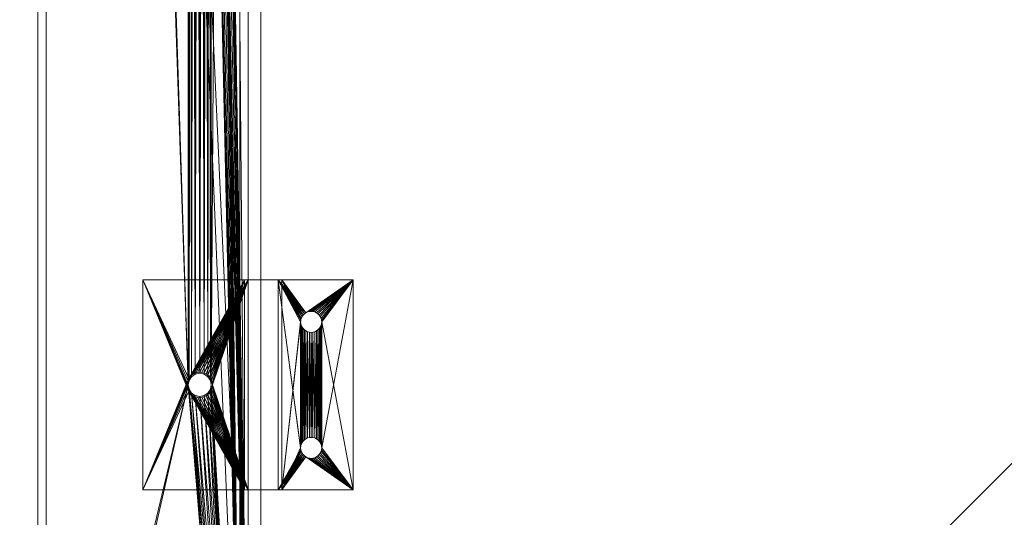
# Model space of a CAD drawing. Header units: millimetres. Extents: x -2623 to 24971, y -2173 to 12621.
# Tile 83 of 256: x -4 to 230, y 118 to 237. Entities that reach past the tile are written whole.
import ezdxf

# ---------------------------------------------------------------- set-up
doc = ezdxf.new("R2010")
doc.units = ezdxf.units.MM
for name, color, linetype, lineweight in [('Beam Dimensions', 4, 'Continuous', 5), ('Beam Dimensions @ 1536', 4, 'Continuous', 5), ('Beam Dimensions @ 768', 4, 'Continuous', 5), ('Top Dimensions', 4, 'Continuous', 5), ('Top Dimensions @ 1536', 4, 'Continuous', 5), ('Top Dimensions @ 768', 4, 'Continuous', 5), ('Track Leg Frames', 6, 'Continuous', 5), ('Track Spacer Bracket', 6, 'Continuous', 5), ('Workstation - Top', 4, 'Continuous', 5)]:
    doc.layers.add(name, color=color, linetype=linetype, lineweight=lineweight)
doc.styles.add('Arial-1.500', font='txt', dxfattribs={"height": 1.5})
doc.dimstyles.new('Dim-Style 1', dxfattribs={"dimtxt": 0.18, "dimasz": 1, "dimexe": 0.5, "dimexo": 0, "dimgap": 1, "dimtad": 1, "dimdec": 0, "dimzin": 0, "dimdsep": 46, "dimtxsty": 'Arial-1.500', "dimblk": 'OBLIQUE', "dimcen": 0.09, "dimclrd": 4, "dimclre": 4, "dimclrt": 4, "dimadec": 0, "dimazin": 0, "dimtfac": 1, "dimtdec": 4, "dimtmove": 0, "dimatfit": 1, "dimfxl": 1, "dimfxlon": 1, "dimtolj": 1, "dimtzin": 0, "dimlwd": 5, "dimlwe": 5, "dimarcsym": 0})
doc.dimstyles.new('Dim-Style 5', dxfattribs={"dimtxt": 0.18, "dimasz": 1, "dimexe": 0.5, "dimexo": 0, "dimgap": 1, "dimtad": 1, "dimdec": 0, "dimzin": 0, "dimdsep": 46, "dimtxsty": 'Arial-1.500', "dimblk": 'OBLIQUE', "dimcen": 0.09, "dimclrd": 4, "dimclre": 4, "dimclrt": 4, "dimadec": 0, "dimazin": 0, "dimtfac": 1, "dimtdec": 4, "dimtmove": 0, "dimatfit": 1, "dimfxl": 1, "dimfxlon": 1, "dimtolj": 1, "dimtzin": 0, "dimlwd": 5, "dimlwe": 5, "dimarcsym": 0})

# ---------------------------------------------------------------- blocks, each defined once
blk = doc.blocks.new('_Oblique')
at = {"color": 0, "linetype": 'ByBlock', "lineweight": -2}
blk.add_line((-0.5, -0.5), (0.5, 0.5), dxfattribs=at)
blk = doc.blocks.new('*D6')
at = {"layer": 'Beam Dimensions', "color": 4, "linetype": 'Continuous', "lineweight": 5}
for p, q in [((53, 587.5), (53, -293.76)), ((1447, 587.5), (1447, -293.76)), ((53, 474.24), (-1483, 474.24)), ((53, 474.24), (1447, 474.24)), ((1447, 474.24), (24970.84, 474.24))]:
    blk.add_line(p, q, dxfattribs=at)
at = {"layer": 'Defpoints', "color": 0}
for p in [(53, 587.5), (1447, 587.5), (1447, 474.24)]:
    blk.add_point(p, dxfattribs=at)
at = {"layer": 'Beam Dimensions', "color": 4, "lineweight": 5, "xscale": 1536, "yscale": 1536, "zscale": 1536}
blk.add_blockref('_Oblique', (53, 474.24), dxfattribs=at)
at = {"layer": 'Beam Dimensions', "color": 4, "lineweight": 5, "xscale": 1536, "yscale": 1536, "zscale": 1536, "rotation": 180}
blk.add_blockref('_Oblique', (1447, 474.24), dxfattribs=at)
at = {"layer": 'Beam Dimensions', "color": 4, "insert": (15512.92, 3186.43), "char_height": 2304, "attachment_point": 5, "style": 'Arial-1.500'}
blk.add_mtext('\\A1;Beam -  1394', dxfattribs=at)
blk = doc.blocks.new('*D11')
at = {"layer": 'Beam Dimensions', "color": 4, "linetype": 'Continuous', "lineweight": 5}
for p, q in [((53, 587.5), (53, 90.24)), ((1447, 587.5), (1447, 90.24)), ((53, 474.24), (-715, 474.24)), ((53, 474.24), (1447, 474.24)), ((1447, 474.24), (13208.92, 474.24))]:
    blk.add_line(p, q, dxfattribs=at)
at = {"layer": 'Defpoints', "color": 0}
for p in [(53, 587.5), (1447, 587.5), (1447, 474.24)]:
    blk.add_point(p, dxfattribs=at)
at = {"layer": 'Beam Dimensions', "color": 4, "lineweight": 5, "xscale": 768, "yscale": 768, "zscale": 768}
blk.add_blockref('_Oblique', (53, 474.24), dxfattribs=at)
at = {"layer": 'Beam Dimensions', "color": 4, "lineweight": 5, "xscale": 768, "yscale": 768, "zscale": 768, "rotation": 180}
blk.add_blockref('_Oblique', (1447, 474.24), dxfattribs=at)
at = {"layer": 'Beam Dimensions', "color": 4, "insert": (8479.96, 1830.34), "char_height": 1152, "attachment_point": 5, "style": 'Arial-1.500'}
blk.add_mtext('\\A1;Beam -  1394', dxfattribs=at)
blk = doc.blocks.new('*D138')
at = {"layer": 'Defpoints', "color": 0}
for p in [(0, 0), (1500, 0), (1500, -100.33)]:
    blk.add_point(p, dxfattribs=at)
at = {"layer": 'Top Dimensions', "color": 4, "linetype": 'Continuous', "lineweight": 5}
for p, q in [((0, 0), (0, -868.33)), ((1500, 0), (1500, -868.33)), ((0, -100.33), (-1536, -100.33)), ((0, -100.33), (1500, -100.33)), ((1500, -100.33), (12755.04, -100.33))]:
    blk.add_line(p, q, dxfattribs=at)
at = {"layer": 'Top Dimensions', "color": 4, "lineweight": 5, "xscale": 1536, "yscale": 1536, "zscale": 1536}
blk.add_blockref('_Oblique', (0, -100.33), dxfattribs=at)
at = {"layer": 'Top Dimensions', "color": 4, "lineweight": 5, "xscale": 1536, "yscale": 1536, "zscale": 1536, "rotation": 180}
blk.add_blockref('_Oblique', (1500, -100.33), dxfattribs=at)
at = {"layer": 'Top Dimensions', "color": 4, "insert": (9431.52, 2611.86), "char_height": 2304, "attachment_point": 5, "style": 'Arial-1.500'}
blk.add_mtext('\\A1;1500', dxfattribs=at)
blk = doc.blocks.new('*D143')
at = {"layer": 'Defpoints', "color": 0}
for p in [(0, 0), (1500, 0), (1500, -100.33)]:
    blk.add_point(p, dxfattribs=at)
at = {"layer": 'Top Dimensions', "color": 4, "linetype": 'Continuous', "lineweight": 5}
for p, q in [((0, 0), (0, -484.33)), ((1500, 0), (1500, -484.33)), ((0, -100.33), (-768, -100.33)), ((0, -100.33), (1500, -100.33)), ((1500, -100.33), (7127.52, -100.33))]:
    blk.add_line(p, q, dxfattribs=at)
at = {"layer": 'Top Dimensions', "color": 4, "lineweight": 5, "xscale": 768, "yscale": 768, "zscale": 768}
blk.add_blockref('_Oblique', (0, -100.33), dxfattribs=at)
at = {"layer": 'Top Dimensions', "color": 4, "lineweight": 5, "xscale": 768, "yscale": 768, "zscale": 768, "rotation": 180}
blk.add_blockref('_Oblique', (1500, -100.33), dxfattribs=at)
at = {"layer": 'Top Dimensions', "color": 4, "insert": (5465.76, 1255.77), "char_height": 1152, "attachment_point": 5, "style": 'Arial-1.500'}
blk.add_mtext('\\A1;1500', dxfattribs=at)
blk = doc.blocks.new('*U167')
at = {"layer": 'Beam Dimensions @ 1536'}
dim = blk.add_linear_dim(base=(1447, 474.24), p1=(53, 587.5), p2=(1447, 587.5), text='Beam -  <>', dimstyle='Dim-Style 1', override={"dimscale": 1536}, dxfattribs=at)
dim.commit()
dim.dimension.update_dxf_attribs({"geometry": '*D6', "text_midpoint": (15512.92, 3186.43)})
at = {"layer": 'Beam Dimensions @ 768'}
dim = blk.add_linear_dim(base=(1447, 474.24), p1=(53, 587.5), p2=(1447, 587.5), text='Beam -  <>', dimstyle='Dim-Style 1', override={"dimscale": 768}, dxfattribs=at)
dim.commit()
dim.dimension.update_dxf_attribs({"geometry": '*D11', "text_midpoint": (8479.96, 1830.34)})
blk = doc.blocks.new('*U171')
at = {"layer": 'Top Dimensions @ 1536'}
dim = blk.add_linear_dim(base=(1500, -100.33), p1=(0, 0), p2=(1500, 0), dimstyle='Dim-Style 5', override={"dimscale": 1536}, dxfattribs=at)
dim.commit()
dim.dimension.update_dxf_attribs({"geometry": '*D138', "text_midpoint": (9431.52, 2611.86)})
at = {"layer": 'Top Dimensions @ 768'}
dim = blk.add_linear_dim(base=(1500, -100.33), p1=(0, 0), p2=(1500, 0), dimstyle='Dim-Style 5', override={"dimscale": 768}, dxfattribs=at)
dim.commit()
dim.dimension.update_dxf_attribs({"geometry": '*D143', "text_midpoint": (5465.76, 1255.77)})

msp = doc.modelspace()

# ---------------------------------------------------------------- block references
at = {"layer": 'Beam Dimensions'}
msp.add_blockref('*U167', (0, 0), dxfattribs=at)
at = {"layer": 'Top Dimensions'}
msp.add_blockref('*U171', (0, 0), dxfattribs=at)

# ---------------------------------------------------------------- meshes
at = {"layer": 'Track Leg Frames'}
mesh = msp.add_polyface(dxfattribs=at)
corners = [(48, 2, 683.5), (41.25, 150, 683.5), (48, 1198, 683.5), (35.75, 1050, 683.5), (35.75, 600, 683.5), (35.75, 150, 683.5), (2, 1198, 683.5), (2, 2, 683.5), (35.96, 151.05, 683.5), (35.96, 598.95, 683.5), (36.56, 598.06, 683.5), (36.56, 151.94, 683.5), (37.45, 597.46, 683.5), (37.45, 152.54, 683.5), (38.5, 597.25, 683.5), (38.5, 152.75, 683.5), (39.55, 597.46, 683.5), (39.55, 152.54, 683.5), (40.44, 598.06, 683.5), (40.44, 151.94, 683.5), (41.04, 598.95, 683.5), (41.04, 151.05, 683.5), (41.25, 600, 683.5), (50, 0, 685.5), (41.25, 1050, 685.5), (41.25, 600, 685.5), (41.25, 150, 685.5), (41.04, 598.95, 685.5), (41.04, 151.05, 685.5), (40.44, 598.06, 685.5), (40.44, 151.94, 685.5), (39.55, 597.46, 685.5), (39.55, 152.54, 685.5), (38.5, 597.25, 685.5), (38.5, 152.75, 685.5), (37.45, 597.46, 685.5), (37.45, 152.54, 685.5), (36.56, 598.06, 685.5), (36.56, 151.94, 685.5), (35.96, 598.95, 685.5), (35.96, 151.05, 685.5), (35.75, 600, 685.5), (35.75, 150, 685.5), (35.75, 1050, 685.5), (0, 0, 685.5), (0, 1200, 685.5), (48, 48, 637.5), (48, 1152, 637.5), (41.25, 600, 637.5), (41.04, 598.95, 637.5), (40.44, 598.06, 637.5), (39.55, 597.46, 637.5), (38.5, 597.25, 637.5), (37.45, 597.46, 637.5), (36.56, 598.06, 637.5), (35.96, 598.95, 637.5), (35.75, 600, 637.5), (2, 1152, 637.5), (2, 48, 637.5), (50, 50, 635.5), (0, 50, 635.5), (0, 1150, 635.5), (35.75, 600, 635.5), (35.96, 598.95, 635.5), (36.56, 598.06, 635.5), (37.45, 597.46, 635.5), (38.5, 597.25, 635.5), (39.55, 597.46, 635.5), (40.44, 598.06, 635.5), (41.04, 598.95, 635.5), (41.25, 600, 635.5), (50, 1200, 685.5)]
mesh.append_faces([[corners[k] for k in face] for face in [(62, 56, 55, 63), (4, 41, 39, 9), (63, 55, 54, 64), (9, 39, 37, 10), (64, 54, 53, 65), (10, 37, 35, 12), (65, 53, 52, 66), (12, 35, 33, 14), (66, 52, 51, 67), (14, 33, 31, 16), (67, 51, 50, 68), (16, 31, 29, 18), (68, 50, 49, 69), (18, 29, 27, 20), (69, 49, 48, 70), (20, 27, 25, 22)]])
mesh.append_faces([[corners[k] for k in face] for face in [(46, 57, 58)]], dxfattribs={"vtx0": -1})
mesh.append_faces([[corners[k] for k in face] for face in [(0, 1, 2), (6, 5, 7), (9, 5, 4), (34, 35, 36), (44, 42, 45), (2, 46, 0), (45, 60, 44)]], dxfattribs={"vtx0": -1, "vtx1": -1})
mesh.append_faces([[corners[k] for k in face] for face in [(3, 4, 5), (23, 24, 25), (42, 41, 43)]], dxfattribs={"vtx0": -1, "vtx1": -1, "vtx2": -1})
mesh.append_faces([[corners[k] for k in face] for face in [(8, 9, 10), (11, 10, 12), (13, 12, 14), (15, 14, 16), (17, 16, 18), (19, 18, 20), (21, 20, 22), (26, 25, 27), (28, 27, 29), (30, 29, 31), (32, 31, 33), (34, 33, 35), (36, 35, 37), (38, 37, 39), (40, 39, 41), (46, 48, 49), (46, 49, 50), (46, 50, 51), (46, 51, 52), (46, 52, 53), (46, 53, 54), (46, 54, 55), (46, 55, 56), (59, 62, 63), (59, 63, 64), (59, 64, 65), (59, 65, 66), (59, 66, 67), (59, 67, 68), (59, 68, 69), (59, 69, 70)]], dxfattribs={"vtx0": -1, "vtx2": -1})
mesh.append_faces([[corners[k] for k in face] for face in [(46, 47, 48), (6, 7, 58), (71, 23, 59)]], dxfattribs={"vtx1": -1, "vtx2": -1})
mesh.append_faces([[corners[k] for k in face] for face in [(59, 60, 61)]], dxfattribs={"vtx2": -1})
mesh = msp.add_polyface(dxfattribs=at)
corners = [(48, 1198, 683.5), (41.25, 150, 683.5), (41.25, 600, 683.5), (41.25, 1050, 683.5), (41.04, 601.05, 683.5), (41.04, 1048.95, 683.5), (40.44, 601.94, 683.5), (40.44, 1048.06, 683.5), (39.55, 602.54, 683.5), (39.55, 1047.46, 683.5), (38.5, 602.75, 683.5), (38.5, 1047.25, 683.5), (37.45, 602.54, 683.5), (37.45, 1047.46, 683.5), (36.56, 601.94, 683.5), (36.56, 1048.06, 683.5), (35.96, 601.05, 683.5), (35.96, 1048.95, 683.5), (35.75, 600, 683.5), (35.75, 1050, 683.5), (35.75, 150, 683.5), (2, 1198, 683.5), (50, 1200, 685.5), (41.25, 1050, 685.5), (50, 0, 685.5), (35.75, 150, 685.5), (35.75, 1050, 685.5), (0, 1200, 685.5), (35.96, 1048.95, 685.5), (35.96, 601.05, 685.5), (36.56, 601.94, 685.5), (36.56, 1048.06, 685.5), (37.45, 602.54, 685.5), (37.45, 1047.46, 685.5), (38.5, 602.75, 685.5), (38.5, 1047.25, 685.5), (39.55, 602.54, 685.5), (39.55, 1047.46, 685.5), (40.44, 601.94, 685.5), (40.44, 1048.06, 685.5), (41.04, 601.05, 685.5), (41.04, 1048.95, 685.5), (41.25, 600, 685.5), (35.75, 600, 685.5), (48, 48, 637.5), (35.75, 600, 637.5), (2, 1152, 637.5), (48, 1152, 637.5), (35.96, 601.05, 637.5), (36.56, 601.94, 637.5), (37.45, 602.54, 637.5), (38.5, 602.75, 637.5), (39.55, 602.54, 637.5), (40.44, 601.94, 637.5), (41.04, 601.05, 637.5), (41.25, 600, 637.5), (50, 50, 635.5), (0, 1150, 635.5), (35.75, 600, 635.5), (41.25, 600, 635.5), (50, 1150, 635.5), (41.04, 601.05, 635.5), (40.44, 601.94, 635.5), (39.55, 602.54, 635.5), (38.5, 602.75, 635.5), (37.45, 602.54, 635.5), (36.56, 601.94, 635.5), (35.96, 601.05, 635.5), (2, 48, 637.5), (0, 50, 635.5)]
mesh.append_faces([[corners[k] for k in face] for face in [(59, 55, 54, 61), (2, 42, 40, 4), (61, 54, 53, 62), (4, 40, 38, 6), (62, 53, 52, 63), (6, 38, 36, 8), (63, 52, 51, 64), (8, 36, 34, 10), (64, 51, 50, 65), (10, 34, 32, 12), (65, 50, 49, 66), (12, 32, 30, 14), (66, 49, 48, 67), (14, 30, 29, 16), (67, 48, 45, 58), (16, 29, 43, 18)]])
mesh.append_faces([[corners[k] for k in face] for face in [(9, 10, 11), (11, 12, 13), (22, 23, 24), (35, 36, 37), (29, 26, 43), (56, 59, 60)]], dxfattribs={"vtx0": -1, "vtx1": -1})
mesh.append_faces([[corners[k] for k in face] for face in [(0, 1, 2), (19, 20, 21), (25, 26, 27), (44, 45, 46), (56, 57, 58)]], dxfattribs={"vtx0": -1, "vtx1": -1, "vtx2": -1})
mesh.append_faces([[corners[k] for k in face] for face in [(3, 2, 4), (5, 4, 6), (7, 6, 8), (9, 8, 10), (11, 10, 12), (13, 12, 14), (15, 14, 16), (17, 16, 18), (28, 29, 30), (31, 30, 32), (33, 32, 34), (35, 34, 36), (37, 36, 38), (39, 38, 40), (41, 40, 42), (47, 45, 48), (47, 48, 49), (47, 49, 50), (47, 50, 51), (47, 51, 52), (47, 52, 53), (47, 53, 54), (47, 54, 55), (60, 59, 61), (60, 61, 62), (60, 62, 63), (60, 63, 64), (60, 64, 65), (60, 65, 66), (60, 66, 67), (60, 67, 58), (21, 68, 46), (0, 47, 44), (27, 57, 69), (22, 56, 60)]], dxfattribs={"vtx0": -1, "vtx2": -1})
mesh = msp.add_polyface(dxfattribs=at)
corners = [(40.44, 148.06, 683.5), (41.04, 148.95, 683.5), (48, 2, 683.5), (41.25, 150, 683.5), (35.75, 150, 683.5), (35.96, 598.95, 683.5), (35.96, 151.05, 683.5), (36.56, 598.06, 683.5), (36.56, 151.94, 683.5), (37.45, 597.46, 683.5), (37.45, 152.54, 683.5), (38.5, 597.25, 683.5), (38.5, 152.75, 683.5), (39.55, 597.46, 683.5), (39.55, 152.54, 683.5), (40.44, 598.06, 683.5), (40.44, 151.94, 683.5), (41.04, 598.95, 683.5), (41.04, 151.05, 683.5), (41.25, 600, 683.5), (2, 2, 683.5), (35.96, 148.95, 683.5), (36.56, 148.06, 683.5), (37.45, 147.46, 683.5), (38.5, 147.25, 683.5), (39.55, 147.46, 683.5), (50, 0, 685.5), (41.25, 600, 685.5), (41.25, 150, 685.5), (41.04, 598.95, 685.5), (41.04, 151.05, 685.5), (40.44, 598.06, 685.5), (40.44, 151.94, 685.5), (39.55, 597.46, 685.5), (39.55, 152.54, 685.5), (38.5, 597.25, 685.5), (38.5, 152.75, 685.5), (37.45, 152.54, 685.5), (36.56, 598.06, 685.5), (36.56, 151.94, 685.5), (35.96, 598.95, 685.5), (35.96, 151.05, 685.5), (35.75, 600, 685.5), (35.75, 150, 685.5), (41.04, 148.95, 685.5), (40.44, 148.06, 685.5), (39.55, 147.46, 685.5), (38.5, 147.25, 685.5), (37.45, 147.46, 685.5), (36.56, 148.06, 685.5), (35.96, 148.95, 685.5), (0, 0, 685.5), (48, 48, 637.5), (2, 48, 637.5), (2, 48, 18.5), (48, 48, 18.5), (2, 48, 15.5), (2, 48, 5.5), (48, 48, 5.5), (48, 48, 15.5), (21.46, 29.21, 15.5), (25.96, 30.42, 15.5), (25, 30.5, 15.5), (24.04, 30.42, 15.5), (23.12, 30.17, 15.5), (21.46, 29.21, 18.5), (23.12, 30.17, 18.5), (24.04, 30.42, 18.5), (25, 30.5, 18.5), (25.96, 30.42, 18.5), (50, 50, 635.5), (50, 50, 5.5), (0, 50, 5.5), (0, 50, 635.5)]
mesh.append_faces([[corners[k] for k in face] for face in [(3, 28, 30, 18), (18, 30, 32, 16), (16, 32, 34, 14), (14, 34, 36, 12), (12, 36, 37, 10), (10, 37, 39, 8), (8, 39, 41, 6), (6, 41, 43, 4), (4, 43, 50, 21), (21, 50, 49, 22), (22, 49, 48, 23), (23, 48, 47, 24), (24, 47, 46, 25), (25, 46, 45, 0), (0, 45, 44, 1), (1, 44, 28, 3), (52, 53, 54, 55), (56, 57, 58, 59), (70, 71, 72, 73), (58, 57, 72, 71)]])
mesh.append_faces([[corners[k] for k in face] for face in [(4, 5, 6), (6, 7, 8), (8, 9, 10), (10, 11, 12), (12, 13, 14), (14, 15, 16), (16, 17, 18), (18, 19, 3), (28, 29, 30), (30, 31, 32), (32, 33, 34), (34, 35, 36), (37, 38, 39), (39, 40, 41), (41, 42, 43), (26, 43, 51)]], dxfattribs={"vtx0": -1, "vtx1": -1})
mesh.append_faces([[corners[k] for k in face] for face in [(26, 27, 28)]], dxfattribs={"vtx0": -1, "vtx1": -1, "vtx2": -1})
mesh.append_faces([[corners[k] for k in face] for face in [(2, 1, 3), (2, 4, 21), (2, 21, 22), (2, 22, 23), (2, 23, 24), (2, 24, 25), (2, 25, 0), (26, 28, 44), (26, 44, 45), (26, 45, 46), (26, 46, 47), (26, 47, 48), (26, 48, 49), (26, 49, 50), (26, 50, 43), (59, 61, 62), (59, 62, 63), (59, 63, 64), (55, 66, 67), (55, 67, 68), (55, 68, 69)]], dxfattribs={"vtx0": -1, "vtx2": -1})
mesh.append_faces([[corners[k] for k in face] for face in [(0, 1, 2), (2, 20, 4), (56, 59, 60), (55, 54, 65)]], dxfattribs={"vtx1": -1, "vtx2": -1})
at = {"layer": 'Track Spacer Bracket'}
mesh = msp.add_polyface(dxfattribs=at)
corners = [(25, 175, 687.5), (25, 125, 687.5), (35.68, 148.97, 687.5), (49.18, 125, 687.5), (39.53, 147.18, 687.5), (39.02, 147.05, 687.5), (38.5, 147, 687.5), (37.98, 147.05, 687.5), (37.47, 147.18, 687.5), (37, 147.4, 687.5), (36.57, 147.7, 687.5), (36.2, 148.07, 687.5), (35.9, 148.5, 687.5), (50, 125, 685.5), (25, 125, 685.5), (35.9, 148.5, 685.5), (36.2, 148.07, 685.5), (36.57, 147.7, 685.5), (37, 147.4, 685.5), (37.47, 147.18, 685.5), (37.98, 147.05, 685.5), (38.5, 147, 685.5), (39.02, 147.05, 685.5), (39.53, 147.18, 685.5), (35.68, 151.03, 685.5), (35.55, 150.52, 685.5), (35.5, 150, 685.5), (35.55, 149.48, 685.5), (35.68, 148.97, 685.5), (35.5, 150, 687.5), (35.55, 149.48, 687.5), (40, 147.4, 687.5), (40, 147.4, 685.5), (40.43, 147.7, 687.5), (40.43, 147.7, 685.5), (40.8, 148.07, 687.5), (40.8, 148.07, 685.5), (41.1, 148.5, 687.5), (41.1, 148.5, 685.5), (41.32, 148.97, 687.5), (41.32, 148.97, 685.5), (41.45, 149.48, 687.5), (41.45, 149.48, 685.5), (41.5, 150, 687.5), (41.5, 150, 685.5)]
mesh.append_faces([[corners[k] for k in face] for face in [(26, 29, 30, 27), (27, 30, 2, 28), (28, 2, 12, 15), (15, 12, 11, 16), (16, 11, 10, 17), (17, 10, 9, 18), (18, 9, 8, 19), (19, 8, 7, 20), (20, 7, 6, 21), (21, 6, 5, 22), (22, 5, 4, 23), (23, 4, 31, 32), (32, 31, 33, 34), (34, 33, 35, 36), (36, 35, 37, 38), (38, 37, 39, 40), (40, 39, 41, 42), (42, 41, 43, 44)]])
mesh.append_faces([[corners[k] for k in face] for face in [(13, 1, 14)]], dxfattribs={"vtx0": -1})
mesh.append_faces([[corners[k] for k in face] for face in [(3, 12, 1), (2, 1, 12), (1, 13, 3)]], dxfattribs={"vtx0": -1, "vtx1": -1})
mesh.append_faces([[corners[k] for k in face] for face in [(3, 4, 5), (3, 5, 6), (3, 6, 7), (3, 7, 8), (3, 8, 9), (3, 9, 10), (3, 10, 11), (3, 11, 12), (13, 15, 16), (13, 16, 17), (13, 17, 18), (13, 18, 19), (13, 19, 20), (13, 20, 21), (13, 21, 22), (13, 22, 23), (14, 24, 25), (14, 25, 26), (14, 26, 27), (14, 27, 28), (14, 28, 15)]], dxfattribs={"vtx0": -1, "vtx2": -1})
mesh.append_faces([[corners[k] for k in face] for face in [(0, 1, 2), (13, 14, 15)]], dxfattribs={"vtx1": -1, "vtx2": -1})
mesh = msp.add_polyface(dxfattribs=at)
corners = [(49.18, 175, 687.5), (25, 175, 687.5), (35.9, 151.5, 687.5), (36.2, 151.93, 687.5), (36.57, 152.3, 687.5), (37, 152.6, 687.5), (37.47, 152.82, 687.5), (37.98, 152.95, 687.5), (38.5, 153, 687.5), (39.02, 152.95, 687.5), (39.53, 152.82, 687.5), (35.68, 148.97, 687.5), (35.55, 149.48, 687.5), (35.5, 150, 687.5), (35.55, 150.52, 687.5), (35.68, 151.03, 687.5), (25, 125, 685.5), (25, 175, 685.5), (35.68, 151.03, 685.5), (50, 175, 685.5), (39.02, 152.95, 685.5), (38.5, 153, 685.5), (37.98, 152.95, 685.5), (37.47, 152.82, 685.5), (37, 152.6, 685.5), (36.57, 152.3, 685.5), (36.2, 151.93, 685.5), (35.9, 151.5, 685.5), (41.5, 150, 685.5), (41.5, 150, 687.5), (41.45, 150.52, 687.5), (41.45, 150.52, 685.5), (41.32, 151.03, 687.5), (41.32, 151.03, 685.5), (41.1, 151.5, 687.5), (41.1, 151.5, 685.5), (40.8, 151.93, 687.5), (40.8, 151.93, 685.5), (40.43, 152.3, 687.5), (40.43, 152.3, 685.5), (40, 152.6, 687.5), (40, 152.6, 685.5), (39.53, 152.82, 685.5), (35.55, 150.52, 685.5), (35.5, 150, 685.5), (25, 125, 687.5)]
mesh.append_faces([[corners[k] for k in face] for face in [(28, 29, 30, 31), (31, 30, 32, 33), (33, 32, 34, 35), (35, 34, 36, 37), (37, 36, 38, 39), (39, 38, 40, 41), (41, 40, 10, 42), (42, 10, 9, 20), (20, 9, 8, 21), (21, 8, 7, 22), (22, 7, 6, 23), (23, 6, 5, 24), (24, 5, 4, 25), (25, 4, 3, 26), (26, 3, 2, 27), (27, 2, 15, 18), (18, 15, 14, 43), (43, 14, 13, 44), (45, 1, 17, 16)]])
mesh.append_faces([[corners[k] for k in face] for face in [(19, 27, 17), (18, 17, 27)]], dxfattribs={"vtx0": -1, "vtx1": -1})
mesh.append_faces([[corners[k] for k in face] for face in [(0, 2, 3), (0, 3, 4), (0, 4, 5), (0, 5, 6), (0, 6, 7), (0, 7, 8), (0, 8, 9), (0, 9, 10), (1, 11, 12), (1, 12, 13), (1, 13, 14), (1, 14, 15), (1, 15, 2), (19, 20, 21), (19, 21, 22), (19, 22, 23), (19, 23, 24), (19, 24, 25), (19, 25, 26), (19, 26, 27), (19, 1, 0)]], dxfattribs={"vtx0": -1, "vtx2": -1})
mesh.append_faces([[corners[k] for k in face] for face in [(17, 1, 19)]], dxfattribs={"vtx1": -1})
mesh.append_faces([[corners[k] for k in face] for face in [(0, 1, 2), (16, 17, 18)]], dxfattribs={"vtx1": -1, "vtx2": -1})
mesh = msp.add_polyface(dxfattribs=at)
corners = [(57.18, 175, 695), (62.5, 135, 695), (62.5, 165, 695), (62.54, 135.43, 695), (62.54, 164.57, 695), (62.65, 135.86, 695), (62.65, 164.14, 695), (62.83, 136.25, 695), (62.83, 163.75, 695), (62.54, 165.43, 695), (62.65, 165.86, 695), (62.83, 166.25, 695), (63.08, 166.61, 695), (63.39, 166.92, 695), (63.75, 167.17, 695), (62.65, 135.86, 693), (62.54, 164.57, 693), (62.65, 164.14, 693), (62.83, 136.25, 693), (62.83, 163.75, 693), (62.83, 166.25, 693), (62.65, 165.86, 693), (58, 175, 693), (62.54, 165.43, 693), (58, 125, 693), (62.5, 165, 693), (62.5, 135, 693), (63.75, 167.17, 693), (63.39, 166.92, 693), (63.08, 166.61, 693), (49.18, 175, 687.5), (39.53, 152.82, 687.5), (40, 152.6, 687.5), (40.43, 152.3, 687.5), (40.8, 151.93, 687.5), (41.1, 151.5, 687.5), (41.32, 151.03, 687.5), (41.45, 150.52, 687.5), (41.5, 150, 687.5), (50, 175, 685.5), (41.5, 150, 685.5), (41.45, 150.52, 685.5), (41.32, 151.03, 685.5), (41.1, 151.5, 685.5), (40.8, 151.93, 685.5), (40.43, 152.3, 685.5), (40, 152.6, 685.5), (39.53, 152.82, 685.5), (39.02, 152.95, 685.5), (50, 125, 685.5)]
mesh.append_faces([[corners[k] for k in face] for face in [(29, 12, 11, 20), (20, 11, 10, 21), (21, 10, 9, 23), (23, 9, 2, 25), (25, 2, 4, 16), (16, 4, 6, 17), (17, 6, 8, 19), (49, 39, 22, 24)]])
mesh.append_faces([[corners[k] for k in face] for face in [(2, 3, 4), (4, 5, 6), (6, 7, 8), (22, 23, 24), (39, 30, 22)]], dxfattribs={"vtx0": -1, "vtx1": -1})
mesh.append_faces([[corners[k] for k in face] for face in [(0, 1, 2)]], dxfattribs={"vtx0": -1, "vtx1": -1, "vtx2": -1})
mesh.append_faces([[corners[k] for k in face] for face in [(0, 2, 9), (0, 9, 10), (0, 10, 11), (0, 11, 12), (0, 12, 13), (0, 13, 14), (15, 16, 17), (18, 17, 19), (22, 21, 23), (24, 23, 25), (26, 25, 16), (22, 27, 28), (22, 28, 29), (22, 29, 20), (30, 31, 32), (30, 32, 33), (30, 33, 34), (30, 34, 35), (30, 35, 36), (30, 36, 37), (30, 37, 38), (39, 40, 41), (39, 41, 42), (39, 42, 43), (39, 43, 44), (39, 44, 45), (39, 45, 46), (39, 46, 47), (39, 47, 48), (22, 30, 0)]], dxfattribs={"vtx0": -1, "vtx2": -1})
mesh.append_faces([[corners[k] for k in face] for face in [(20, 21, 22)]], dxfattribs={"vtx1": -1, "vtx2": -1})
mesh = msp.add_polyface(dxfattribs=at)
corners = [(62.83, 133.75, 695), (62.65, 134.14, 695), (57.18, 125, 695), (62.54, 134.57, 695), (57.18, 175, 695), (62.5, 135, 695), (62.5, 165, 695), (62.54, 135.43, 695), (62.54, 164.57, 695), (62.65, 135.86, 695), (62.65, 164.14, 695), (62.83, 136.25, 695), (63.75, 132.83, 695), (63.39, 133.08, 695), (63.08, 133.39, 695), (62.54, 135.43, 693), (62.54, 164.57, 693), (62.65, 135.86, 693), (62.65, 164.14, 693), (62.83, 136.25, 693), (58, 125, 693), (62.5, 165, 693), (62.5, 135, 693), (62.54, 134.57, 693), (62.65, 134.14, 693), (62.83, 133.75, 693), (63.08, 133.39, 693), (63.39, 133.08, 693), (63.75, 132.83, 693), (49.18, 175, 687.5), (41.5, 150, 687.5), (49.18, 125, 687.5), (41.45, 149.48, 687.5), (41.32, 148.97, 687.5), (41.1, 148.5, 687.5), (40.8, 148.07, 687.5), (40.43, 147.7, 687.5), (40, 147.4, 687.5), (39.53, 147.18, 687.5), (50, 125, 685.5), (39.53, 147.18, 685.5), (40, 147.4, 685.5), (40.43, 147.7, 685.5), (40.8, 148.07, 685.5), (41.1, 148.5, 685.5), (41.32, 148.97, 685.5), (41.45, 149.48, 685.5), (41.5, 150, 685.5), (50, 175, 685.5)]
mesh.append_faces([[corners[k] for k in face] for face in [(19, 11, 9, 17), (17, 9, 7, 15), (15, 7, 5, 22), (22, 5, 3, 23), (23, 3, 1, 24), (24, 1, 0, 25), (2, 4, 29, 31)]])
mesh.append_faces([[corners[k] for k in face] for face in [(2, 3, 4), (15, 16, 17), (17, 18, 19), (22, 16, 15), (29, 30, 31), (39, 47, 48), (31, 20, 2)]], dxfattribs={"vtx0": -1, "vtx1": -1})
mesh.append_faces([[corners[k] for k in face] for face in [(20, 21, 22)]], dxfattribs={"vtx0": -1, "vtx1": -1, "vtx2": -1})
mesh.append_faces([[corners[k] for k in face] for face in [(2, 1, 3), (4, 3, 5), (6, 5, 7), (8, 7, 9), (10, 9, 11), (2, 12, 13), (2, 13, 14), (2, 14, 0), (20, 22, 23), (20, 23, 24), (20, 24, 25), (20, 25, 26), (20, 26, 27), (20, 27, 28), (31, 30, 32), (31, 32, 33), (31, 33, 34), (31, 34, 35), (31, 35, 36), (31, 36, 37), (31, 37, 38), (39, 40, 41), (39, 41, 42), (39, 42, 43), (39, 43, 44), (39, 44, 45), (39, 45, 46), (39, 46, 47), (31, 39, 20)]], dxfattribs={"vtx0": -1, "vtx2": -1})
mesh.append_faces([[corners[k] for k in face] for face in [(0, 1, 2)]], dxfattribs={"vtx1": -1, "vtx2": -1})
mesh = msp.add_polyface(dxfattribs=at)
corners = [(75, 175, 695), (57.18, 175, 695), (63.75, 167.17, 695), (64.14, 167.35, 695), (64.57, 167.46, 695), (65, 167.5, 695), (65.43, 167.46, 695), (65.86, 167.35, 695), (66.25, 167.17, 695), (66.61, 166.92, 695), (66.92, 166.61, 695), (67.17, 166.25, 695), (67.35, 165.86, 695), (67.46, 165.43, 695), (67.5, 165, 695), (67.46, 165.43, 693), (75, 175, 693), (67.5, 165, 693), (67.35, 165.86, 693), (67.17, 166.25, 693), (66.92, 166.61, 693), (66.61, 166.92, 693), (66.25, 167.17, 693), (65.86, 167.35, 693), (65.43, 167.46, 693), (65, 167.5, 693), (64.57, 167.46, 693), (64.14, 167.35, 693), (63.75, 167.17, 693), (58, 175, 693), (63.39, 166.92, 695), (63.39, 166.92, 693), (63.08, 166.61, 695), (63.08, 166.61, 693), (67.17, 163.75, 693), (67.17, 163.75, 695), (67.35, 164.14, 695), (67.35, 164.14, 693), (67.46, 164.57, 695), (67.46, 164.57, 693)]
mesh.append_faces([[corners[k] for k in face] for face in [(17, 14, 13, 15), (15, 13, 12, 18), (18, 12, 11, 19), (19, 11, 10, 20), (20, 10, 9, 21), (21, 9, 8, 22), (22, 8, 7, 23), (23, 7, 6, 24), (24, 6, 5, 25), (25, 5, 4, 26), (26, 4, 3, 27), (27, 3, 2, 28), (28, 2, 30, 31), (31, 30, 32, 33), (34, 35, 36, 37), (37, 36, 38, 39), (39, 38, 14, 17)]])
mesh.append_faces([[corners[k] for k in face] for face in [(16, 1, 0)]], dxfattribs={"vtx0": -1})
mesh.append_faces([[corners[k] for k in face] for face in [(15, 16, 17), (16, 28, 29), (29, 1, 16)]], dxfattribs={"vtx0": -1, "vtx1": -1})
mesh.append_faces([[corners[k] for k in face] for face in [(0, 2, 3), (0, 3, 4), (0, 4, 5), (0, 5, 6), (0, 6, 7), (0, 7, 8), (0, 8, 9), (0, 9, 10), (0, 10, 11), (0, 11, 12), (0, 12, 13), (0, 13, 14), (16, 15, 18), (16, 18, 19), (16, 19, 20), (16, 20, 21), (16, 21, 22), (16, 22, 23), (16, 23, 24), (16, 24, 25), (16, 25, 26), (16, 26, 27), (16, 27, 28)]], dxfattribs={"vtx0": -1, "vtx2": -1})
mesh.append_faces([[corners[k] for k in face] for face in [(0, 1, 2)]], dxfattribs={"vtx1": -1, "vtx2": -1})
mesh = msp.add_polyface(dxfattribs=at)
corners = [(62.83, 163.75, 695), (62.83, 136.25, 695), (63.08, 136.61, 695), (63.08, 163.39, 695), (63.39, 136.92, 695), (63.39, 163.08, 695), (63.75, 137.17, 695), (63.75, 162.83, 695), (64.14, 137.35, 695), (64.14, 162.65, 695), (64.57, 137.46, 695), (64.57, 162.54, 695), (65, 137.5, 695), (65, 162.5, 695), (65.43, 137.46, 695), (65.43, 162.54, 695), (65.86, 137.35, 695), (65.86, 162.65, 695), (66.25, 137.17, 695), (66.25, 162.83, 695), (66.61, 136.92, 695), (66.61, 163.08, 695), (66.92, 136.61, 695), (66.92, 163.39, 695), (67.17, 136.25, 695), (67.17, 163.75, 695), (67.35, 135.86, 695), (67.35, 164.14, 695), (67.46, 135.43, 695), (67.46, 164.57, 695), (67.5, 135, 695), (67.5, 165, 695), (75, 125, 695), (67.46, 164.57, 693), (67.5, 135, 693), (67.46, 135.43, 693), (67.35, 164.14, 693), (67.35, 135.86, 693), (67.17, 163.75, 693), (67.17, 136.25, 693), (66.92, 163.39, 693), (66.92, 136.61, 693), (66.61, 163.08, 693), (66.61, 136.92, 693), (66.25, 162.83, 693), (66.25, 137.17, 693), (65.86, 162.65, 693), (65.86, 137.35, 693), (65.43, 162.54, 693), (65.43, 137.46, 693), (65, 137.5, 693), (62.83, 136.25, 693), (62.83, 163.75, 693), (63.08, 136.61, 693), (63.08, 163.39, 693), (63.39, 136.92, 693), (63.39, 163.08, 693), (63.75, 137.17, 693), (63.75, 162.83, 693), (64.14, 137.35, 693), (64.14, 162.65, 693), (64.57, 137.46, 693), (64.57, 162.54, 693), (75, 125, 693), (75, 175, 693)]
mesh.append_faces([[corners[k] for k in face] for face in [(37, 26, 24, 39), (39, 24, 22, 41), (41, 22, 20, 43), (43, 20, 18, 45), (45, 18, 16, 47), (47, 16, 14, 49), (49, 14, 12, 50), (50, 12, 10, 61), (61, 10, 8, 59), (59, 8, 6, 57), (57, 6, 4, 55), (55, 4, 2, 53), (53, 2, 1, 51)]])
mesh.append_faces([[corners[k] for k in face] for face in [(51, 52, 53), (53, 54, 55), (55, 56, 57), (57, 58, 59), (59, 60, 61), (61, 62, 50), (63, 34, 64)]], dxfattribs={"vtx0": -1, "vtx1": -1})
mesh.append_faces([[corners[k] for k in face] for face in [(31, 30, 32)]], dxfattribs={"vtx0": -1, "vtx1": -1, "vtx2": -1})
mesh.append_faces([[corners[k] for k in face] for face in [(0, 1, 2), (3, 2, 4), (5, 4, 6), (7, 6, 8), (9, 8, 10), (11, 10, 12), (13, 12, 14), (15, 14, 16), (17, 16, 18), (19, 18, 20), (21, 20, 22), (23, 22, 24), (25, 24, 26), (27, 26, 28), (29, 28, 30), (33, 34, 35), (36, 35, 37), (38, 37, 39), (40, 39, 41), (42, 41, 43), (44, 43, 45), (46, 45, 47), (48, 47, 49), (48, 49, 50)]], dxfattribs={"vtx0": -1, "vtx2": -1})
mesh = msp.add_polyface(dxfattribs=at)
corners = [(62.83, 163.75, 695), (63.08, 136.61, 695), (63.08, 163.39, 695), (63.39, 136.92, 695), (63.39, 163.08, 695), (63.75, 137.17, 695), (63.75, 162.83, 695), (64.14, 137.35, 695), (64.14, 162.65, 695), (64.57, 137.46, 695), (64.57, 162.54, 695), (65, 137.5, 695), (65, 162.5, 695), (65.43, 137.46, 695), (65.43, 162.54, 695), (65.86, 137.35, 695), (65.86, 162.65, 695), (66.25, 137.17, 695), (66.25, 162.83, 695), (66.61, 136.92, 695), (66.61, 163.08, 695), (66.92, 136.61, 695), (66.92, 163.39, 695), (67.17, 136.25, 695), (67.17, 163.75, 695), (67.35, 135.86, 695), (67.35, 164.14, 695), (67.46, 135.43, 695), (67.46, 164.57, 695), (67.5, 135, 695), (67.5, 165, 695), (75, 125, 695), (75, 175, 695), (67.5, 165, 693), (75, 175, 693), (67.5, 135, 693), (67.46, 164.57, 693), (67.46, 135.43, 693), (67.35, 164.14, 693), (67.35, 135.86, 693), (67.17, 163.75, 693), (67.17, 136.25, 693), (66.92, 163.39, 693), (66.92, 136.61, 693), (66.61, 163.08, 693), (66.61, 136.92, 693), (66.25, 162.83, 693), (66.25, 137.17, 693), (65.86, 162.65, 693), (65.86, 137.35, 693), (65.43, 162.54, 693), (63.08, 136.61, 693), (62.83, 163.75, 693), (63.08, 163.39, 693), (63.39, 136.92, 693), (63.39, 163.08, 693), (63.75, 137.17, 693), (63.75, 162.83, 693), (64.14, 137.35, 693), (64.14, 162.65, 693), (64.57, 137.46, 693), (64.57, 162.54, 693), (65, 137.5, 693), (65, 162.5, 693), (75, 125, 693)]
mesh.append_faces([[corners[k] for k in face] for face in [(52, 0, 2, 53), (53, 2, 4, 55), (55, 4, 6, 57), (57, 6, 8, 59), (59, 8, 10, 61), (61, 10, 12, 63), (63, 12, 14, 50), (50, 14, 16, 48), (48, 16, 18, 46), (46, 18, 20, 44), (44, 20, 22, 42), (42, 22, 24, 40), (64, 34, 32, 31)]])
mesh.append_faces([[corners[k] for k in face] for face in [(0, 1, 2), (2, 3, 4), (4, 5, 6), (6, 7, 8), (8, 9, 10), (10, 11, 12), (12, 13, 14), (14, 15, 16), (16, 17, 18), (18, 19, 20), (20, 21, 22), (22, 23, 24), (24, 25, 26), (26, 27, 28), (28, 29, 30), (33, 35, 36), (36, 37, 38), (38, 39, 40), (40, 41, 42), (42, 43, 44), (44, 45, 46), (46, 47, 48), (48, 49, 50)]], dxfattribs={"vtx0": -1, "vtx1": -1})
mesh.append_faces([[corners[k] for k in face] for face in [(33, 34, 35)]], dxfattribs={"vtx0": -1, "vtx1": -1, "vtx2": -1})
mesh.append_faces([[corners[k] for k in face] for face in [(30, 31, 32), (51, 52, 53), (54, 53, 55), (56, 55, 57), (58, 57, 59), (60, 59, 61), (62, 61, 63), (62, 63, 50)]], dxfattribs={"vtx0": -1, "vtx2": -1})
mesh = msp.add_polyface(dxfattribs=at)
corners = [(75, 125, 695), (67.5, 135, 695), (67.46, 134.57, 695), (67.35, 134.14, 695), (67.17, 133.75, 695), (66.92, 133.39, 695), (66.61, 133.08, 695), (66.25, 132.83, 695), (65.86, 132.65, 695), (65.43, 132.54, 695), (65, 132.5, 695), (64.57, 132.54, 695), (64.14, 132.65, 695), (63.75, 132.83, 695), (57.18, 125, 695), (75, 125, 693), (58, 125, 693), (63.75, 132.83, 693), (64.14, 132.65, 693), (64.57, 132.54, 693), (65, 132.5, 693), (65.43, 132.54, 693), (65.86, 132.65, 693), (66.25, 132.83, 693), (66.61, 133.08, 693), (66.92, 133.39, 693), (67.17, 133.75, 693), (67.35, 134.14, 693), (67.46, 134.57, 693), (67.5, 135, 693), (67.46, 135.43, 695), (67.46, 135.43, 693), (67.35, 135.86, 695), (67.35, 135.86, 693), (62.83, 133.75, 693), (62.83, 133.75, 695), (63.08, 133.39, 695), (63.08, 133.39, 693), (63.39, 133.08, 695), (63.39, 133.08, 693)]
mesh.append_faces([[corners[k] for k in face] for face in [(29, 1, 30, 31), (31, 30, 32, 33), (34, 35, 36, 37), (37, 36, 38, 39), (39, 38, 13, 17), (17, 13, 12, 18), (18, 12, 11, 19), (19, 11, 10, 20), (20, 10, 9, 21), (21, 9, 8, 22), (22, 8, 7, 23), (23, 7, 6, 24), (24, 6, 5, 25), (25, 5, 4, 26), (26, 4, 3, 27), (27, 3, 2, 28), (28, 2, 1, 29)]])
mesh.append_faces([[corners[k] for k in face] for face in [(14, 15, 0)]], dxfattribs={"vtx0": -1})
mesh.append_faces([[corners[k] for k in face] for face in [(0, 13, 14)]], dxfattribs={"vtx0": -1, "vtx1": -1})
mesh.append_faces([[corners[k] for k in face] for face in [(0, 1, 2), (0, 2, 3), (0, 3, 4), (0, 4, 5), (0, 5, 6), (0, 6, 7), (0, 7, 8), (0, 8, 9), (0, 9, 10), (0, 10, 11), (0, 11, 12), (0, 12, 13), (15, 17, 18), (15, 18, 19), (15, 19, 20), (15, 20, 21), (15, 21, 22), (15, 22, 23), (15, 23, 24), (15, 24, 25), (15, 25, 26), (15, 26, 27), (15, 27, 28), (15, 28, 29), (14, 16, 15)]], dxfattribs={"vtx0": -1, "vtx2": -1})
mesh.append_faces([[corners[k] for k in face] for face in [(15, 16, 17)]], dxfattribs={"vtx1": -1, "vtx2": -1})
at = {"layer": 'Workstation - Top'}
mesh = msp.add_polyface(dxfattribs=at)
corners = [(0, 0, 695), (1500, 0, 695), (1500, 1200, 695), (0, 1200, 695), (0, 0, 720), (1500, 0, 720), (1500, 1200, 720), (0, 1200, 720)]
mesh.append_faces([[corners[k] for k in face] for face in [(0, 1, 5, 4), (1, 2, 6, 5), (2, 3, 7, 6), (3, 0, 4, 7), (0, 3, 2, 1), (4, 5, 6, 7)]])

doc.saveas('drawing.dxf')
